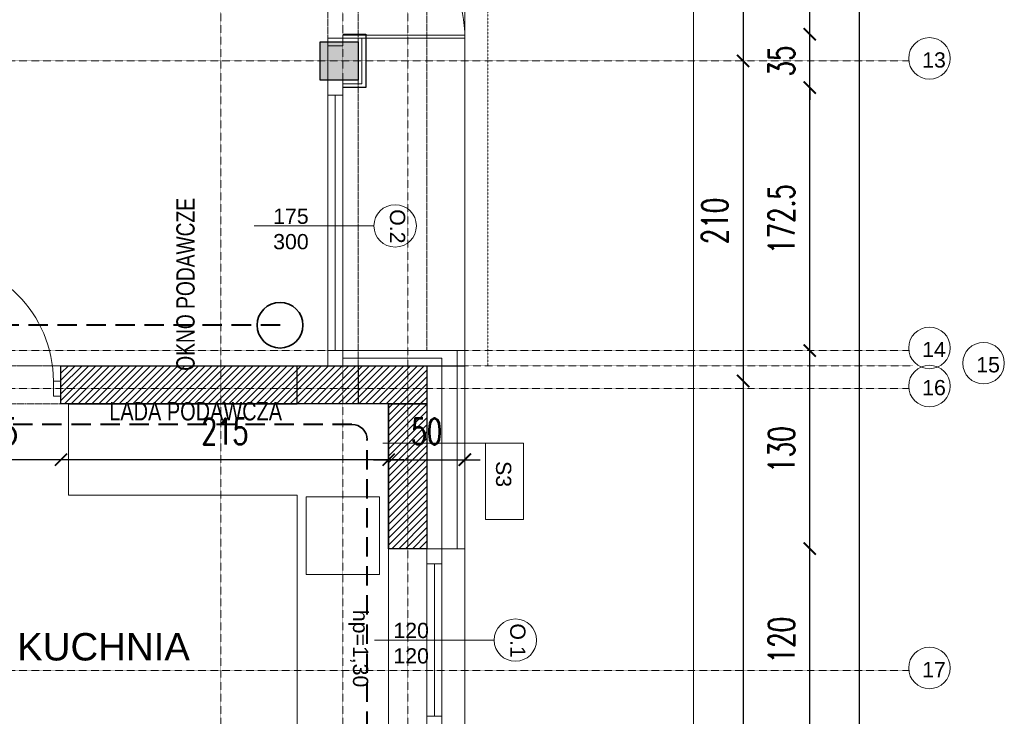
# Model space of a CAD drawing. Header units: millimetres. Extents: x -115268 to 140687, y -37779 to 24471.
# Tile 169 of 256: x 80092 to 80739, y -16074 to -15617. Entities that reach past the tile are written whole.
import ezdxf
from ezdxf.enums import TextEntityAlignment as Align

# ---------------------------------------------------------------- set-up
doc = ezdxf.new("R2010")
doc.units = ezdxf.units.MM
doc.header["$PDMODE"] = 2
doc.header["$PDSIZE"] = 1
for name, pattern in [('0.5_0.5', [10, 5, -5]), ('346-500', [1.5, 1, -0.5]), ('AUSGEZOGEN', [0]), ('DASHDOT', [1, 0.5, -0.25, 0, -0.25]), ('DASHED', [19.05, 12.7, -6.35])]:
    doc.linetypes.add(name, pattern=pattern)
doc.layers.get('0').update_dxf_attribs({"lineweight": 9})
for name, color, linetype, lineweight in [('A stolarka', 4, 'Continuous', 9), ('A wyp ruchome', 253, 'Continuous', 9), ('A_HATCH', 8, 'Continuous', 9), ('A_IZOLACJA', 8, 'ZIGZAG', 9), ('A_KONSTRUKCJA', 3, 'Continuous', 25), ('A_OSIE', 1, 'DASHDOT', 9), ('A_WIDOK', 253, 'Continuous', 9), ('\x9dciany', 7, 'Continuous', 9)]:
    doc.layers.add(name, color=color, linetype=linetype, lineweight=lineweight)
doc.layers.add('A_WYMIAR', color=253, linetype='Continuous', lineweight=5, transparency=0.2)
doc.styles.add('Arial', font='arial.ttf')
doc.styles.add('Arial CE', font='arial.ttf')
doc.styles.add('romans 1-100', font='romans.shx', dxfattribs={"width": 0.7, "height": 17})
doc.linetypes.add('ZIGZAG', pattern='A,0.00254,-5.08,[131,ltypeshp.shx,S=5.08,R=0,X=-5.08,Y=0],-10.16,[131,ltypeshp.shx,S=5.08,R=180,X=5.08,Y=0],-5.08', length=20.32254)
doc.dimstyles.new('___SKALA_1_100', dxfattribs={"dimscale": 10, "dimtxt": 17, "dimasz": 0.8, "dimexe": 2, "dimexo": 2, "dimgap": 1, "dimtad": 1, "dimdec": 4, "dimrnd": 0.5, "dimdsep": 46, "dimtxsty": 'romans 1-100', "dimblk": 'ARCHTICK', "dimcen": 0.1, "dimdle": 1, "dimse1": 1, "dimse2": 1, "dimadec": 0, "dimazin": 0, "dimtfac": 1, "dimtdec": 4, "dimtix": 1, "dimtmove": 0, "dimatfit": 3, "dimldrblk": 'ARCHTICK', "dimfxl": 6, "dimfxlon": 1, "dimtolj": 1, "dimarcsym": 0})
pattern_1 = [(45, (4833.216, -605.403), (-2.24506403, 2.24506403), [])]

# ---------------------------------------------------------------- blocks, each defined once
blk = doc.blocks.new('AnonymMegaMac_nNn022')
at = {"layer": 'A stolarka', "color": 3, "linetype": 'AUSGEZOGEN', "lineweight": 0}
blk.add_line((39695.27, -8312.11), (39695.27, -8327.11), dxfattribs=at)
at = {"layer": 'A stolarka', "color": 7, "linetype": 'AUSGEZOGEN', "lineweight": 0}
for points in [[(39655.27, -8314.61), (39657.27, -8314.61), (39657.27, -8234.61), (39655.27, -8234.61)], [(39650.27, -8324.61), (39655.27, -8324.61), (39655.27, -8314.61), (39650.27, -8314.61)], [(39735.27, -8324.61), (39740.27, -8324.61), (39740.27, -8314.61), (39735.27, -8314.61)]]:
    blk.add_lwpolyline(points, close=True, dxfattribs=at)
at = {"layer": 'A stolarka', "color": 8, "linetype": 'AUSGEZOGEN', "lineweight": 0}
blk.add_arc((39655.27, -8314.61), 80, 0, 90, dxfattribs=at)
blk = doc.blocks.new('AnonymMegaMac_nNn043')
at = {"layer": 'A stolarka', "color": 3, "linetype": 'AUSGEZOGEN', "lineweight": 0}
blk.add_line((39927.77, -8049.61), (39912.77, -8049.61), dxfattribs=at)
at = {"layer": 'A stolarka', "color": 7, "linetype": 'AUSGEZOGEN', "lineweight": 0}
for points in [[(39915.27, -8009.61), (39915.27, -8004.61), (39925.27, -8004.61), (39925.27, -8009.61)], [(39925.27, -8089.61), (39925.27, -8087.61), (40005.27, -8087.61), (40005.27, -8089.61)], [(39915.27, -8094.61), (39915.27, -8089.61), (39925.27, -8089.61), (39925.27, -8094.61)]]:
    blk.add_lwpolyline(points, close=True, dxfattribs=at)
at = {"layer": 'A stolarka', "color": 8, "linetype": 'AUSGEZOGEN', "lineweight": 0}
blk.add_arc((39925.27, -8089.61), 80, 360, 90, dxfattribs=at)
blk = doc.blocks.new('_ArchTick')
at = {"color": 0, "linetype": 'ByBlock', "const_width": 0.15}
blk.add_lwpolyline([(-0.5, -0.5), (0.5, 0.5)], dxfattribs=at)
blk = doc.blocks.new('*D664')
at = {"layer": 'A_WYMIAR', "color": 0, "lineweight": -2, "transparency": 16777216}
blk.add_line((80214.57, -14067.38), (80357.07, -14067.38), dxfattribs=at)
at = {"layer": 'Defpoints', "color": 0, "transparency": 16777216}
for p in [(80347.07, -14067.38), (80224.57, -14314.16), (80347.07, -15854.16)]:
    blk.add_point(p, dxfattribs=at)
at = {"layer": 'A_WYMIAR', "color": 0, "lineweight": -2, "transparency": 16777216, "xscale": 8, "yscale": 8, "zscale": 8, "rotation": 180}
blk.add_blockref('_ArchTick', (80224.57, -14067.38), dxfattribs=at)
at = {"layer": 'A_WYMIAR', "color": 0, "lineweight": -2, "transparency": 16777216, "xscale": 8, "yscale": 8, "zscale": 8}
blk.add_blockref('_ArchTick', (80347.07, -14067.38), dxfattribs=at)
at = {"layer": 'A_WYMIAR', "color": 0, "transparency": 16777216, "insert": (80285.82, -14048.88), "char_height": 17, "attachment_point": 5, "style": 'romans 1-100'}
blk.add_mtext('\\A1;122.5', dxfattribs=at)
blk = doc.blocks.new('*D704')
at = {"layer": 'A_WYMIAR', "color": 0, "lineweight": -2, "transparency": 16777216}
blk.add_line((78004.57, -17141.1), (80394.57, -17141.1), dxfattribs=at)
at = {"layer": 'Defpoints', "color": 0, "transparency": 16777216}
for p in [(78014.57, -14449.85), (80384.57, -16049.85), (80384.57, -17141.1)]:
    blk.add_point(p, dxfattribs=at)
at = {"layer": 'A_WYMIAR', "color": 0, "lineweight": -2, "transparency": 16777216, "xscale": 8, "yscale": 8, "zscale": 8, "rotation": 180}
blk.add_blockref('_ArchTick', (78014.57, -17141.1), dxfattribs=at)
at = {"layer": 'A_WYMIAR', "color": 0, "lineweight": -2, "transparency": 16777216, "xscale": 8, "yscale": 8, "zscale": 8}
blk.add_blockref('_ArchTick', (80384.57, -17141.1), dxfattribs=at)
at = {"layer": 'A_WYMIAR', "color": 0, "transparency": 16777216, "insert": (79199.57, -17122.6), "char_height": 17, "attachment_point": 5, "style": 'romans 1-100'}
blk.add_mtext('\\A1;2370', dxfattribs=at)
blk = doc.blocks.new('*D731')
at = {"layer": 'A_WYMIAR', "color": 0, "lineweight": -2, "transparency": 16777216}
blk.add_line((80643.53, -16664.16), (80643.53, -14224.16), dxfattribs=at)
at = {"layer": 'Defpoints', "color": 0, "transparency": 16777216}
for p in [(80384.57, -14234.16), (80643.53, -14234.16), (80384.57, -16654.16)]:
    blk.add_point(p, dxfattribs=at)
at = {"layer": 'A_WYMIAR', "color": 0, "lineweight": -2, "transparency": 16777216, "xscale": 8, "yscale": 8, "zscale": 8}
for p, rotation in [((80643.53, -14234.16), 90), ((80643.53, -16654.16), 270)]:
    blk.add_blockref('_ArchTick', p, dxfattribs=dict(at, rotation=rotation))
at = {"layer": 'A_WYMIAR', "color": 0, "transparency": 16777216, "insert": (80625.03, -15444.16), "char_height": 17, "attachment_point": 5, "rotation": 90, "style": 'romans 1-100'}
blk.add_mtext('\\A1;2420', dxfattribs=at)
blk = doc.blocks.new('*D735')
at = {"layer": 'A_WYMIAR', "color": 0, "lineweight": -2, "transparency": 16777216}
blk.add_line((80610.91, -16094.16), (80610.91, -15954.16), dxfattribs=at)
at = {"layer": 'Defpoints', "color": 0, "transparency": 16777216}
for p in [(80379.57, -15964.16), (80610.91, -15964.16), (80379.57, -16084.16)]:
    blk.add_point(p, dxfattribs=at)
at = {"layer": 'A_WYMIAR', "color": 0, "lineweight": -2, "transparency": 16777216, "xscale": 8, "yscale": 8, "zscale": 8}
for p, rotation in [((80610.91, -15964.16), 90), ((80610.91, -16084.16), 270)]:
    blk.add_blockref('_ArchTick', p, dxfattribs=dict(at, rotation=rotation))
at = {"layer": 'A_WYMIAR', "color": 0, "transparency": 16777216, "insert": (80592.41, -16024.16), "char_height": 17, "attachment_point": 5, "rotation": 90, "style": 'romans 1-100'}
blk.add_mtext('\\A1;120', dxfattribs=at)
blk = doc.blocks.new('*D736')
at = {"layer": 'A_WYMIAR', "color": 0, "lineweight": -2, "transparency": 16777216}
blk.add_line((80610.91, -15974.16), (80610.91, -15824.16), dxfattribs=at)
at = {"layer": 'Defpoints', "color": 0, "transparency": 16777216}
for p in [(80379.57, -15834.16), (80610.91, -15834.16), (80379.57, -15964.16)]:
    blk.add_point(p, dxfattribs=at)
at = {"layer": 'A_WYMIAR', "color": 0, "lineweight": -2, "transparency": 16777216, "xscale": 8, "yscale": 8, "zscale": 8}
for p, rotation in [((80610.91, -15834.16), 90), ((80610.91, -15964.16), 270)]:
    blk.add_blockref('_ArchTick', p, dxfattribs=dict(at, rotation=rotation))
at = {"layer": 'A_WYMIAR', "color": 0, "transparency": 16777216, "insert": (80592.41, -15899.16), "char_height": 17, "attachment_point": 5, "rotation": 90, "style": 'romans 1-100'}
blk.add_mtext('\\A1;130', dxfattribs=at)
blk = doc.blocks.new('*D737')
at = {"layer": 'A_WYMIAR', "color": 0, "lineweight": -2, "transparency": 16777216}
blk.add_line((80610.91, -15844.16), (80610.91, -15651.66), dxfattribs=at)
at = {"layer": 'Defpoints', "color": 0, "transparency": 16777216}
for p in [(80304.57, -15661.66), (80610.91, -15661.66), (80379.57, -15834.16)]:
    blk.add_point(p, dxfattribs=at)
at = {"layer": 'A_WYMIAR', "color": 0, "lineweight": -2, "transparency": 16777216, "xscale": 8, "yscale": 8, "zscale": 8}
for p, rotation in [((80610.91, -15661.66), 90), ((80610.91, -15834.16), 270)]:
    blk.add_blockref('_ArchTick', p, dxfattribs=dict(at, rotation=rotation))
at = {"layer": 'A_WYMIAR', "color": 0, "transparency": 16777216, "insert": (80592.41, -15747.91), "char_height": 17, "attachment_point": 5, "rotation": 90, "style": 'romans 1-100'}
blk.add_mtext('\\A1;172.5', dxfattribs=at)
blk = doc.blocks.new('*D738')
at = {"layer": 'A_WYMIAR', "color": 0, "lineweight": -2, "transparency": 16777216}
for p, q in [((80610.91, -15626.66), (80610.91, -15618.66)), ((80610.91, -15661.66), (80610.91, -15626.66)), ((80610.91, -15661.66), (80610.91, -15669.66))]:
    blk.add_line(p, q, dxfattribs=at)
at = {"layer": 'Defpoints', "color": 0, "transparency": 16777216}
for p in [(80304.57, -15626.66), (80610.91, -15626.66), (80304.57, -15661.66)]:
    blk.add_point(p, dxfattribs=at)
at = {"layer": 'A_WYMIAR', "color": 0, "lineweight": -2, "transparency": 16777216, "xscale": 8, "yscale": 8, "zscale": 8}
for p, rotation in [((80610.91, -15626.66), 270), ((80610.91, -15661.66), 90)]:
    blk.add_blockref('_ArchTick', p, dxfattribs=dict(at, rotation=rotation))
at = {"layer": 'A_WYMIAR', "color": 0, "transparency": 16777216, "insert": (80592.41, -15644.16), "char_height": 17, "attachment_point": 5, "rotation": 90, "style": 'romans 1-100'}
blk.add_mtext('\\A1;35', dxfattribs=at)
blk = doc.blocks.new('*D739')
at = {"layer": 'A_WYMIAR', "color": 0, "lineweight": -2, "transparency": 16777216}
blk.add_line((80610.91, -15636.66), (80610.91, -15451.66), dxfattribs=at)
at = {"layer": 'Defpoints', "color": 0, "transparency": 16777216}
for p in [(80304.57, -15461.66), (80610.91, -15461.66), (80304.57, -15626.66)]:
    blk.add_point(p, dxfattribs=at)
at = {"layer": 'A_WYMIAR', "color": 0, "lineweight": -2, "transparency": 16777216, "xscale": 8, "yscale": 8, "zscale": 8}
for p, rotation in [((80610.91, -15461.66), 90), ((80610.91, -15626.66), 270)]:
    blk.add_blockref('_ArchTick', p, dxfattribs=dict(at, rotation=rotation))
at = {"layer": 'A_WYMIAR', "color": 0, "transparency": 16777216, "insert": (80592.41, -15544.16), "char_height": 17, "attachment_point": 5, "rotation": 90, "style": 'romans 1-100'}
blk.add_mtext('\\A1;165', dxfattribs=at)
blk = doc.blocks.new('*D758')
at = {"layer": 'A_WYMIAR', "color": 0, "lineweight": -2, "transparency": 16777216}
blk.add_line((80567.17, -15434.16), (80567.17, -15654.16), dxfattribs=at)
at = {"layer": 'Defpoints', "color": 0, "transparency": 16777216}
for p in [(80364.26, -15444.16), (80399.57, -15644.16), (80567.17, -15644.16)]:
    blk.add_point(p, dxfattribs=at)
at = {"layer": 'A_WYMIAR', "color": 0, "lineweight": -2, "transparency": 16777216, "xscale": 8, "yscale": 8, "zscale": 8}
for p, rotation in [((80567.17, -15444.16), 90), ((80567.17, -15644.16), 270)]:
    blk.add_blockref('_ArchTick', p, dxfattribs=dict(at, rotation=rotation))
at = {"layer": 'A_WYMIAR', "color": 0, "transparency": 16777216, "insert": (80548.67, -15544.16), "char_height": 17, "attachment_point": 5, "rotation": 90, "style": 'romans 1-100'}
blk.add_mtext('\\A1;200', dxfattribs=at)
blk = doc.blocks.new('*D329')
at = {"layer": 'A_WYMIAR', "color": 0, "lineweight": -2, "transparency": 16777216}
blk.add_line((80567.17, -15634.16), (80567.17, -15864.16), dxfattribs=at)
at = {"layer": 'Defpoints', "color": 0, "transparency": 16777216}
for p in [(80399.57, -15644.16), (80390.24, -15854.16), (80567.17, -15854.16)]:
    blk.add_point(p, dxfattribs=at)
at = {"layer": 'A_WYMIAR', "color": 0, "lineweight": -2, "transparency": 16777216, "xscale": 8, "yscale": 8, "zscale": 8}
for p, rotation in [((80567.17, -15644.16), 90), ((80567.17, -15854.16), 270)]:
    blk.add_blockref('_ArchTick', p, dxfattribs=dict(at, rotation=rotation))
at = {"layer": 'A_WYMIAR', "color": 0, "transparency": 16777216, "insert": (80548.67, -15749.16), "char_height": 17, "attachment_point": 5, "rotation": 90, "style": 'romans 1-100'}
blk.add_mtext('\\A1;210', dxfattribs=at)
blk = doc.blocks.new('*D330')
at = {"layer": 'A_WYMIAR', "color": 0, "lineweight": -2, "transparency": 16777216}
blk.add_line((80567.17, -15844.16), (80567.17, -16626.66), dxfattribs=at)
at = {"layer": 'Defpoints', "color": 0, "transparency": 16777216}
for p in [(80390.24, -15854.16), (80545.84, -16616.66), (80567.17, -16616.66)]:
    blk.add_point(p, dxfattribs=at)
at = {"layer": 'A_WYMIAR', "color": 0, "lineweight": -2, "transparency": 16777216, "xscale": 8, "yscale": 8, "zscale": 8}
for p, rotation in [((80567.17, -15854.16), 90), ((80567.17, -16616.66), 270)]:
    blk.add_blockref('_ArchTick', p, dxfattribs=dict(at, rotation=rotation))
at = {"layer": 'A_WYMIAR', "color": 0, "transparency": 16777216, "insert": (80548.67, -16235.41), "char_height": 17, "attachment_point": 5, "rotation": 90, "style": 'romans 1-100'}
blk.add_mtext('\\A1;762.5', dxfattribs=at)
blk = doc.blocks.new('*D366')
at = {"layer": 'A_WYMIAR', "color": 0, "lineweight": -2, "transparency": 16777216}
blk.add_line((80344.57, -15905.77), (80109.57, -15905.77), dxfattribs=at)
at = {"layer": 'Defpoints', "color": 0, "transparency": 16777216}
for p in [(80119.57, -15864.16), (80334.57, -15894.97), (80119.57, -15905.77)]:
    blk.add_point(p, dxfattribs=at)
at = {"layer": 'A_WYMIAR', "color": 0, "lineweight": -2, "transparency": 16777216, "xscale": 8, "yscale": 8, "zscale": 8, "rotation": 180}
blk.add_blockref('_ArchTick', (80119.57, -15905.77), dxfattribs=at)
at = {"layer": 'A_WYMIAR', "color": 0, "lineweight": -2, "transparency": 16777216, "xscale": 8, "yscale": 8, "zscale": 8}
blk.add_blockref('_ArchTick', (80334.57, -15905.77), dxfattribs=at)
at = {"layer": 'A_WYMIAR', "color": 0, "transparency": 16777216, "insert": (80227.07, -15887.27), "char_height": 17, "attachment_point": 5, "style": 'romans 1-100'}
blk.add_mtext('\\A1;215', dxfattribs=at)
blk = doc.blocks.new('*D367')
at = {"layer": 'A_WYMIAR', "color": 0, "lineweight": -2, "transparency": 16777216}
blk.add_line((80129.57, -15905.77), (80017.07, -15905.77), dxfattribs=at)
at = {"layer": 'Defpoints', "color": 0, "transparency": 16777216}
for p in [(80119.57, -15864.16), (80027.07, -15869.16), (80027.07, -15905.77)]:
    blk.add_point(p, dxfattribs=at)
at = {"layer": 'A_WYMIAR', "color": 0, "lineweight": -2, "transparency": 16777216, "xscale": 8, "yscale": 8, "zscale": 8, "rotation": 180}
blk.add_blockref('_ArchTick', (80027.07, -15905.77), dxfattribs=at)
at = {"layer": 'A_WYMIAR', "color": 0, "lineweight": -2, "transparency": 16777216, "xscale": 8, "yscale": 8, "zscale": 8}
blk.add_blockref('_ArchTick', (80119.57, -15905.77), dxfattribs=at)
at = {"layer": 'A_WYMIAR', "color": 0, "transparency": 16777216, "insert": (80073.32, -15887.27), "char_height": 17, "attachment_point": 5, "style": 'romans 1-100'}
blk.add_mtext('\\A1;92.5', dxfattribs=at)
blk = doc.blocks.new('*D381')
at = {"layer": 'A_WYMIAR', "color": 0, "lineweight": -2, "transparency": 16777216}
blk.add_line((80324.57, -15905.77), (80394.57, -15905.77), dxfattribs=at)
at = {"layer": 'Defpoints', "color": 0, "transparency": 16777216}
for p in [(80334.57, -15905.77), (80384.57, -15905.77), (80384.57, -15905.77)]:
    blk.add_point(p, dxfattribs=at)
at = {"layer": 'A_WYMIAR', "color": 0, "lineweight": -2, "transparency": 16777216, "xscale": 8, "yscale": 8, "zscale": 8, "rotation": 180}
blk.add_blockref('_ArchTick', (80334.57, -15905.77), dxfattribs=at)
at = {"layer": 'A_WYMIAR', "color": 0, "lineweight": -2, "transparency": 16777216, "xscale": 8, "yscale": 8, "zscale": 8}
blk.add_blockref('_ArchTick', (80384.57, -15905.77), dxfattribs=at)
at = {"layer": 'A_WYMIAR', "color": 0, "transparency": 16777216, "insert": (80359.57, -15887.27), "char_height": 17, "attachment_point": 5, "style": 'romans 1-100'}
blk.add_mtext('\\A1;50', dxfattribs=at)

msp = doc.modelspace()

# ---------------------------------------------------------------- hatches: boundary and pattern name
at = {"layer": 'A_HATCH', "transparency": 33554687}
h = msp.add_hatch(dxfattribs=at)
h.set_pattern_fill('ANSI33', color=256)
h.set_pattern_definition([(45, (25826.336, -10011.816), (-4.49012806, 4.49012806), []), (45, (25830.826, -10011.816), (-4.49012806, 4.49012806), [3.175, -1.5875])])
h.paths.add_polyline_path([(79639.57106, -14304.16092), (79614.57106, -14304.16092), (79614.57106, -14329.16092), (79639.57106, -14329.16092)])
h.paths.add_polyline_path([(79837.07106, -14304.16092), (79812.07106, -14304.16092), (79812.07106, -14329.16092), (79837.07106, -14329.16092)])
h.paths.add_polyline_path([(80037.07106, -14304.16092), (80012.07106, -14304.16092), (80012.07106, -14329.16092), (80037.07106, -14329.16092)])
h.paths.add_polyline_path([(80237.07106, -14304.16092), (80212.07106, -14304.16092), (80212.07106, -14329.16092), (80237.07106, -14329.16092)])
h.paths.add_polyline_path([(80314.57106, -14431.66092), (80289.57106, -14431.66092), (80289.57106, -14456.66092), (80314.57106, -14456.66092)])
h.paths.add_polyline_path([(80314.57106, -14631.66092), (80274.57106, -14631.66092), (80274.57106, -14656.66092), (80314.57106, -14656.66092)])
h.paths.add_polyline_path([(80314.57106, -14831.66092), (80289.57106, -14831.66092), (80289.57106, -14856.66092), (80314.57106, -14856.66092)])
h.paths.add_polyline_path([(80314.57106, -15031.66092), (80274.57106, -15031.66092), (80274.57106, -15056.66092), (80314.57106, -15056.66092)])
h.paths.add_polyline_path([(80314.57106, -15231.66092), (80289.57106, -15231.66092), (80289.57106, -15256.66092), (80314.57106, -15256.66092)])
h.paths.add_polyline_path([(80317.07106, -15431.66092), (80274.57106, -15431.66092), (80274.57106, -15456.66092), (80317.07106, -15456.66092)])
h.paths.add_polyline_path([(80314.57106, -15631.66092), (80289.57106, -15631.66092), (80289.57106, -15656.66092), (80314.57106, -15656.66092)])
at = {"layer": 'A_HATCH', "true_color": 0x636466, "transparency": 33554687}
h = msp.add_hatch(dxfattribs=at)
h.set_pattern_fill('ANSI31', color=251)
h.set_pattern_definition(pattern_1)
h.paths.add_polyline_path([(79434.57106, -16027.2766), (79409.57106, -16027.2766), (79409.57106, -16444.16092), (79434.57106, -16444.16092)])
h.paths.add_polyline_path([(79434.57106, -15444.16092), (79409.57106, -15444.16092), (79409.57106, -15501.66092), (79034.57106, -15501.66092), (79034.57106, -15456.66092), (79009.57106, -15456.66092), (79009.57106, -15584.16092), (79034.57106, -15584.16092), (79034.57106, -15526.66092), (79409.57106, -15526.66092), (79409.57106, -15584.16092), (79434.57106, -15584.16092)])
h.paths.add_polyline_path([(79434.57106, -14944.16092), (79377.07106, -14944.16092), (79377.07106, -14964.16092), (79409.57451, -14963.97501), (79409.57451, -15343.97501), (79434.57106, -15344.16092)])
h.paths.add_polyline_path([(79277.07106, -14941.66092), (79172.07106, -14941.66092), (79172.07106, -14966.66092), (79277.07106, -14966.66092)])
h.paths.add_polyline_path([(80029.57106, -15844.16092), (79889.57106, -15844.16092), (79889.57106, -15869.16092), (80002.07106, -15869.16092), (80002.07106, -16044.16092), (80027.07106, -16044.16092), (80027.07106, -15869.16092), (80029.57106, -15869.16092)])
h.paths.add_polyline_path([(80027.07106, -16044.16092), (80002.07106, -16044.16092), (80002.07106, -16144.16092), (80027.07106, -16144.16092)])
h.paths.add_polyline_path([(80027.07106, -16144.16092), (80002.07106, -16144.16092), (80002.07106, -16199.16092), (80027.07106, -16199.16092)])
h.paths.add_polyline_path([(80274.57106, -15844.16092), (80124.57106, -15844.16092), (80124.57106, -15869.16092), (80274.57106, -15869.16092)])
h.paths.add_polyline_path([(80359.57106, -15844.16092), (80274.57106, -15844.16092), (80274.57106, -15869.16092), (80359.57106, -15869.16092)])
h.paths.add_polyline_path([(80124.57106, -15844.16092), (80119.57106, -15844.16092), (80119.57106, -15869.16092), (80124.57106, -15869.16092)])
h.paths.add_polyline_path([(79009.57106, -15831.66092), (79034.57106, -15831.66092), (79034.57106, -15846.66092), (79409.57106, -15846.66092), (79409.57106, -15927.2766), (79434.57106, -15927.2766), (79434.57106, -15684.16092), (79409.57106, -15684.16092), (79409.57106, -15821.66092), (79034.57106, -15821.66092), (79034.57106, -15684.16092), (79009.57106, -15684.16092)])
h.paths.add_polyline_path([(79034.57106, -15856.66092), (79009.57106, -15856.66092), (79009.57106, -15927.2766), (79034.57106, -15927.2766)])
h.paths.add_polyline_path([(79614.57106, -15831.16092), (79639.57106, -15831.16092), (79639.57106, -15456.66092), (79614.57106, -15456.66092)])
h.paths.add_polyline_path([(79654.57106, -15844.16092), (79654.57106, -15869.16092), (79799.57106, -15869.16092), (79799.57106, -15844.16092)])
h.paths.add_polyline_path([(79639.57106, -15869.16092), (79614.57106, -15869.16092), (79614.57106, -15984.16092), (79624.57106, -15984.16092), (79639.57106, -15984.16092)])
h.paths.add_polyline_path([(79627.07106, -15856.66092), (79627.07106, -15857.28592), (79627.72895, -15856.66092)])
h.paths.add_polyline_path([(79614.57106, -15031.66092), (79639.57106, -15031.66092), (79639.57106, -14944.16092), (79614.57106, -14944.16092)])
h.paths.add_polyline_path([(79639.57106, -15056.66092), (79614.57106, -15056.66092), (79614.57106, -15431.66092), (79639.57106, -15431.66092)])
h.paths.add_polyline_path([(79009.57106, -15031.66092), (79034.57106, -15031.66092), (79034.57106, -14966.66092), (79072.07106, -14966.66092), (79072.07106, -14941.66092), (79009.57106, -14941.66092)])
h.paths.add_polyline_path([(79009.57106, -15044.16092), (79012.07106, -15044.16092), (79009.57106, -15042.77203)])
h.paths.add_polyline_path([(79034.57106, -15056.66092), (79009.57106, -15056.66092), (79009.57106, -15331.66092), (79034.57106, -15331.66092)])
at = {"layer": 'A_HATCH', "transparency": 33554687}
h = msp.add_hatch(dxfattribs=at)
h.set_pattern_fill('ANSI31', color=256)
h.set_pattern_definition(pattern_1)
h.paths.add_polyline_path([(80359.57106, -15864.16092), (80334.57106, -15864.16092), (80334.57106, -15964.16092), (80359.57106, -15964.16092)])
h.paths.add_polyline_path([(80359.57106, -16444.16092), (80334.57106, -16444.16092), (80334.57106, -16604.16092), (79765.57106, -16604.16092), (79759.57106, -16604.16092), (79759.57106, -16629.16092), (80359.57106, -16629.16092)])
h.paths.add_polyline_path([(79659.57106, -16604.16092), (79614.57106, -16604.16092), (79614.57106, -16629.16092), (79659.57106, -16629.16092)])
h.paths.add_polyline_path([(79434.57106, -16604.16092), (79214.57106, -16604.16092), (79214.57106, -16629.16092), (79434.57106, -16629.16092)])
h.paths.add_polyline_path([(79214.57106, -16604.16092), (79009.57106, -16604.16092), (79009.57106, -16629.16092), (79214.57106, -16629.16092)])
h.paths.add_polyline_path([(80359.57106, -16256.66092), (80334.57106, -16256.66092), (80334.57106, -16324.16092), (80359.57106, -16324.16092)])
h.paths.add_polyline_path([(80334.57106, -16231.66092), (80359.57106, -16231.66092), (80359.57106, -16084.16092), (80334.57106, -16084.16092)])

# ---------------------------------------------------------------- linework, layer by layer
at = {"layer": 'A stolarka'}
for p, q in [((80359.57106, -15964.16092), (80359.57106, -16084.16092)), ((80369.57106, -15964.16092), (80369.57106, -16084.16092)), ((80364.57106, -15974.16092), (80364.57106, -16074.16092))]:
    msp.add_line(p, q, dxfattribs=at)
for points in [[(80294.57106, -15844.16092), (80294.57106, -15634.16092)], [(80304.57106, -15666.66092), (80304.57106, -15656.66092), (80294.57106, -15656.66092), (80294.57106, -15666.66092), (80304.57106, -15666.66092)], [(80304.57106, -15844.16092), (80304.57106, -15654.16092)], [(80299.57106, -15834.16092), (80299.57106, -15666.66092)], [(80304.57106, -15844.16092), (80304.57106, -15834.16092), (80294.57106, -15834.16092), (80294.57106, -15844.16092), (80304.57106, -15844.16092)], [(80369.57106, -15974.16092), (80369.57106, -15964.16092), (80359.57106, -15964.16092), (80359.57106, -15974.16092), (80369.57106, -15974.16092)], [(80369.57106, -16084.16092), (80369.57106, -16074.16092), (80359.57106, -16074.16092), (80359.57106, -16084.16092), (80369.57106, -16084.16092)]]:
    msp.add_lwpolyline(points, dxfattribs=at)
at = {"layer": 'A wyp ruchome'}
msp.add_line((80328.57106, -15981.16092), (80280.57106, -15981.16092), dxfattribs=at)
for points in [[(80124.57106, -15869.16092), (80124.57106, -15929.16092), (80274.57106, -15929.16092), (80274.57106, -16049.16092), (80274.57106, -16049.16092), (80274.57106, -16384.16092)], [(80280.57106, -15981.16092), (80280.57106, -15930.16092), (80328.57106, -15930.16092), (80328.57106, -15981.16092)]]:
    msp.add_lwpolyline(points, dxfattribs=at)
at = {"layer": 'A_HATCH'}
for p, q in [((80534.57106, -15434.16092), (80534.57106, -16954.16092)), ((80384.57106, -15844.16092), (80384.57106, -15834.16092))]:
    msp.add_line(p, q, dxfattribs=at)
for centre in [(80689.42797, -15642.44127), (80689.42797, -15832.44127), (80724.91356, -15842.44127), (80689.42797, -15857.44127), (80689.42797, -16042.44127)]:
    msp.add_circle(centre, 13.62687, dxfattribs=at)
at = {"layer": 'A_IZOLACJA', "ltscale": 0.01}
for points in [[(80304.57106, -15629.16092), (80317.07106, -15629.16092), (80317.07106, -15659.16092), (80304.57106, -15659.16092)], [(80304.57106, -15839.16092), (80369.57106, -15839.16092), (80369.57106, -15964.16092)]]:
    msp.add_lwpolyline(points, dxfattribs=at)
at = {"layer": 'A_KONSTRUKCJA', "color": 1, "linetype": 'DASHED', "lineweight": 40}
msp.add_line((80263.32221, -15817.53317), (79554.57106, -15817.53317), dxfattribs=at)
at = {"layer": 'A_KONSTRUKCJA', "color": 5, "linetype": 'DASHED', "lineweight": 40}
for p, q in [((80310.52948, -15882.62126), (79584.57106, -15882.62126)), ((80320.52948, -16274.16092), (80320.52948, -15892.62126))]:
    msp.add_line(p, q, dxfattribs=at)
at = {"layer": 'A_KONSTRUKCJA'}
for points in [[(80304.57106, -15626.66092), (80319.57106, -15626.66092), (80319.57106, -15661.66092), (80304.57106, -15661.66092)], [(80359.57106, -15869.16092), (80119.57106, -15869.16092), (80119.57106, -15844.16092), (80384.57106, -15844.16092)], [(80124.57106, -15869.16092), (80124.57106, -15869.16092), (80274.57106, -15869.16092), (80274.57106, -15844.16092)], [(80359.57106, -15844.16092), (80359.57106, -15964.16092)], [(80334.57106, -15869.16092), (80334.57106, -15964.16092)]]:
    msp.add_lwpolyline(points, dxfattribs=at)
for points in [[(80314.57106, -15631.66092), (80314.57106, -15656.66092), (80289.57106, -15656.66092), (80289.57106, -15631.66092)], [(80334.57106, -15869.16092), (80359.57106, -15869.16092), (80359.57106, -15964.16092), (80334.57106, -15964.16092)]]:
    msp.add_lwpolyline(points, close=True, dxfattribs=at)
at = {"layer": 'A_KONSTRUKCJA', "ltscale": 0.5}
msp.add_lwpolyline([(80274.57106, -15844.16092), (80314.57106, -15844.16092), (80314.57106, -15869.16092), (80274.57106, -15869.16092)], close=True, dxfattribs=at)
at = {"layer": 'A_OSIE', "ltscale": 0.3}
for p, q in [((80224.57106, -13920.52461), (80224.57106, -17157.58662)), ((80304.57106, -13920.52461), (80304.57106, -17157.58662)), ((80347.07106, -13920.52461), (80347.07106, -17157.58662)), ((80675.91005, -15644.16092), (77774.94766, -15644.16092)), ((80675.91005, -15834.16092), (77774.94766, -15834.16092)), ((80678.60543, -15844.16092), (77774.94766, -15844.16092)), ((80675.91005, -15859.16092), (77774.94766, -15859.16092)), ((80675.91005, -16044.16092), (77774.94766, -16044.16092))]:
    msp.add_line(p, q, dxfattribs=at)
at = {"layer": 'A_WIDOK', "linetype": '0.5_0.5', "ltscale": 0.02}
msp.add_line((80399.57106, -14129.16092), (80399.57106, -15844.16092), dxfattribs=at)
at = {"layer": 'A_WIDOK'}
msp.add_line((80384.57106, -15834.16092), (80299.57106, -15834.16092), dxfattribs=at)
at = {"layer": 'A_WIDOK', "color": 6, "linetype": '346-500', "ltscale": 0.5}
for points in [[(80359.57106, -15834.16092), (80359.57106, -14259.16092), (79409.57106, -14259.16092)], [(79409.57106, -14304.16092), (80314.57106, -14304.16092), (80314.57106, -15844.16092)], [(80294.57106, -15844.16092), (80294.57106, -15459.16092)], [(79654.57106, -15844.16092), (80274.57106, -15844.16092)], [(80274.57106, -15869.16092), (79654.57106, -15869.16092)]]:
    msp.add_lwpolyline(points, dxfattribs=at)
at = {"layer": 'A_WIDOK'}
msp.add_lwpolyline([(80379.57106, -15834.16092), (80379.57106, -15964.16092)], dxfattribs=at)
at = {"layer": 'A_WYMIAR', "ltscale": 10}
for p, q in [((80324.9488, -15752.37436), (80246.39658, -15752.37436)), ((80403.84717, -16024.16092), (80325.29495, -16024.16092))]:
    msp.add_line(p, q, dxfattribs=at)
at = {"layer": 'A_WYMIAR'}
msp.add_lwpolyline([(80330.67334, -15894.97066), (80423.12871, -15894.97066), (80423.12871, -15944.97066), (80403.12871, -15944.97066), (80398.12871, -15944.97066), (80398.12871, -15894.97066)], dxfattribs=at)
at = {"layer": 'A_WYMIAR', "ltscale": 10}
for centre in [(80338.85194, -15752.37436), (80417.75031, -16024.16092)]:
    msp.add_circle(centre, 13.90315, dxfattribs=at)
at = {"layer": 'A_WYMIAR', "color": 1, "lineweight": 35}
msp.add_circle((80263.32221, -15817.53317), 15, dxfattribs=at)
at = {"layer": 'A_WYMIAR', "color": 5, "lineweight": 35}
msp.add_arc((80310.52948, -15892.62126), 10, 360, 90, dxfattribs=at)
at = {"layer": '\x9dciany'}
for p, q in [((80384.57106, -14234.16092), (80384.57106, -15844.16092)), ((80384.57106, -15844.16092), (80384.57106, -16654.16092)), ((80334.57106, -15964.16092), (80384.57106, -15964.16092))]:
    msp.add_line(p, q, dxfattribs=at)
msp.add_lwpolyline([(80334.57106, -16231.66092), (80334.57106, -15869.16092)], dxfattribs=at)

# ---------------------------------------------------------------- block references
at = {"layer": 'A stolarka'}
for name in ['AnonymMegaMac_nNn043', 'AnonymMegaMac_nNn022']:
    msp.add_blockref(name, (40379.3044, -7539.55034), dxfattribs=at)

# ---------------------------------------------------------------- texts
at = {"layer": 'A_HATCH', "char_height": 10, "attachment_point": 1}
for s, width, heights, insert, style in [('13', 473.6976626, [0], (80684.63874, -15638.49043), 'Arial'), ('175\\P300', 44.8889364, [39.43048], (80258.80115, -15741.0333), 'Arial CE'), ('14', 473.6976626, [0], (80684.63874, -15828.49043), 'Arial'), ('15', 473.6976626, [0], (80720.12433, -15838.49043), 'Arial'), ('16', 473.6976626, [0], (80684.63874, -15853.49043), 'Arial'), ('120\\P120', 44.8889364, [39.43048], (80337.69951, -16012.81986), 'Arial CE'), ('17', 473.6976626, [0], (80684.63874, -16038.49043), 'Arial')]:
    msp.add_mtext_dynamic_manual_height_columns(s, width=width, gutter_width=1.25, heights=heights, dxfattribs=dict(at, insert=insert, style=style))
at = {"layer": 'A_HATCH', "char_height": 10, "attachment_point": 1, "rotation": 270, "style": 'Arial'}
for s, insert in [('O.2', (80345.43631, -15741.42114)), ('S3', (80415.02913, -15906.67149)), ('hp=1,30', (80321.1649, -16004.2695)), ('O.1', (80424.33468, -16013.2077))]:
    msp.add_mtext_dynamic_manual_height_columns(s, width=473.6976626, gutter_width=1.25, heights=[9.22219], dxfattribs=dict(at, insert=insert))
at = {"layer": '\x9dciany', "color": 7, "linetype": 'Continuous', "lineweight": 35, "style": 'Arial CE'}
for s, rotation, width, p, p2 in [('OKNO PODAWCZE', 90, 0.751571, (80207.26747, -15847.43478), (80207.26747, -15734.03478)), ('LADA PODAWCZA', 360, 0.78027, (80151.24953, -15880.01977), (80264.64953, -15880.01977))]:
    msp.add_text(s, height=12, rotation=rotation, dxfattribs=dict(at, width=width)).set_placement(p, p2, align=Align.FIT)
at = {"layer": '\x9dciany', "color": 7, "linetype": 'Continuous', "lineweight": 35, "style": 'Arial CE', "width": 1.001714}
msp.add_text('KUCHNIA', height=18, dxfattribs=at).set_placement((80090.80617, -16037.52648), (80204.20617, -16037.52648), align=Align.FIT)

# ---------------------------------------------------------------- dimensions: what is measured, and where the dimension line sits
at = {"layer": 'A_WYMIAR'}
for base, p1, p2, picture, middle in [((80347.07106, -14067.37632), (80224.57106, -14314.16092), (80347.07106, -15854.16092), '*D664', (80285.82106, -14048.87632)), ((80027.07106, -15905.77094), (80119.57106, -15864.16092), (80027.07106, -15869.16092), '*D367', (80073.32106, -15887.27094))]:
    dim = msp.add_linear_dim(base=base, p1=p1, p2=p2, dimstyle='___SKALA_1_100', override={"dimtmove": 1}, dxfattribs=at)
    dim.commit()
    dim.dimension.update_dxf_attribs({"geometry": picture, "text_midpoint": middle})
dim = msp.add_linear_dim(base=(80643.53239, -14234.16092), p1=(80384.57106, -16654.16092), p2=(80384.57106, -14234.16092), angle=90, dimstyle='___SKALA_1_100', dxfattribs=at)
dim.commit()
dim.dimension.update_dxf_attribs({"geometry": '*D731', "text_midpoint": (80625.03239, -15444.16092)})
for base, p1, p2, picture, middle in [((80384.57106, -17141.09997), (78014.57106, -14449.84755), (80384.57106, -16049.84755), '*D704', (79199.57106, -17122.59997)), ((80119.57106, -15905.77094), (80334.57106, -15894.97066), (80119.57106, -15864.16092), '*D366', (80227.07106, -15887.27094)), ((80384.57106, -15905.77094), (80334.57106, -15905.77094), (80384.57106, -15905.77094), '*D381', (80359.57106, -15887.27094))]:
    dim = msp.add_linear_dim(base=base, p1=p1, p2=p2, dimstyle='___SKALA_1_100', dxfattribs=at)
    dim.commit()
    dim.dimension.update_dxf_attribs({"geometry": picture, "text_midpoint": middle})
for base, p1, p2, picture, middle in [((80567.17004, -15644.16092), (80364.26342, -15444.16092), (80399.57106, -15644.16092), '*D758', (80548.67004, -15544.16092)), ((80610.91352, -15461.66092), (80304.57106, -15626.66092), (80304.57106, -15461.66092), '*D739', (80592.41352, -15544.16092)), ((80610.91352, -15626.66092), (80304.57106, -15661.66092), (80304.57106, -15626.66092), '*D738', (80592.41352, -15644.16092)), ((80567.17004, -15854.16092), (80399.57106, -15644.16092), (80390.23692, -15854.16092), '*D329', (80548.67004, -15749.16092)), ((80610.91352, -15661.66092), (80379.57106, -15834.16092), (80304.57106, -15661.66092), '*D737', (80592.41352, -15747.91092)), ((80610.91352, -15834.16092), (80379.57106, -15964.16092), (80379.57106, -15834.16092), '*D736', (80592.41352, -15899.16092)), ((80567.17004, -16616.66092), (80390.23692, -15854.16092), (80545.84489, -16616.66092), '*D330', (80548.67004, -16235.41092)), ((80610.91352, -15964.16092), (80379.57106, -16084.16092), (80379.57106, -15964.16092), '*D735', (80592.41352, -16024.16092))]:
    dim = msp.add_linear_dim(base=base, p1=p1, p2=p2, angle=90, dimstyle='___SKALA_1_100', override={"dimtmove": 1}, dxfattribs=at)
    dim.commit()
    dim.dimension.update_dxf_attribs({"geometry": picture, "text_midpoint": middle})

doc.saveas('drawing.dxf')
